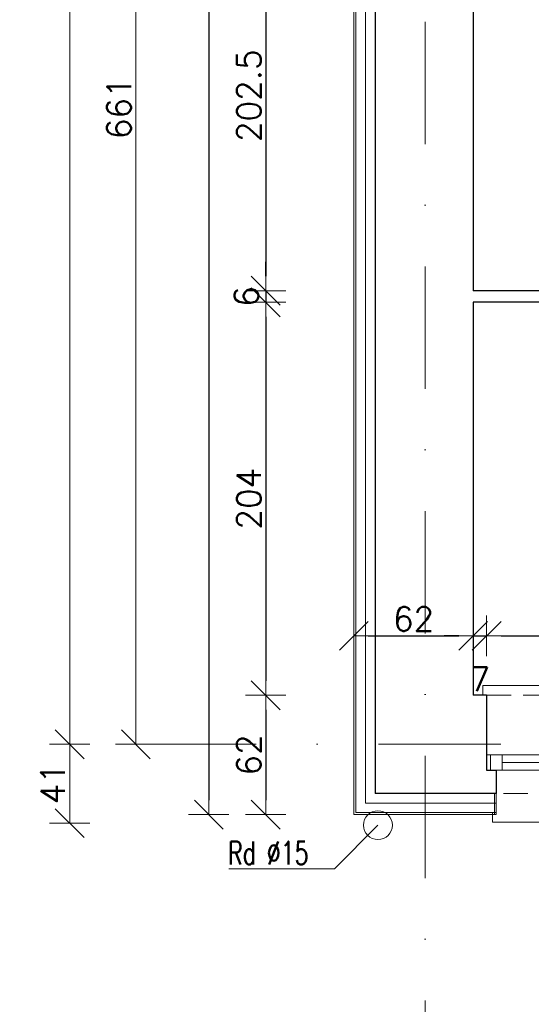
# Model space of a CAD drawing. Header units: millimetres. Extents: x 23192 to 177760, y -399809 to -79279.
# Tile 85 of 256: x 48707 to 48973, y -195735 to -195224. Entities that reach past the tile are written whole.
import ezdxf

# ---------------------------------------------------------------- set-up
doc = ezdxf.new("R2010")
doc.units = ezdxf.units.MM
doc.linetypes.add('DASHDOT', pattern=[25.4, 12.7, -6.35, 0, -6.35])
doc.linetypes.add('HIDDEN', pattern=[9.525, 6.35, -3.175])
doc.layers.get('0').update_dxf_attribs({"lineweight": 0})
for name, color, linetype, lineweight in [('!! 0_ Istn-okna', 6, 'Continuous', 13), ('!! 0_ Istn-sciany', 3, 'Continuous', 30), ('!! 0_ Istn-widok', 1, 'Continuous', 15), ('!! 0_ Opis', 8, 'Continuous', 13), ('!! 0_Istn-cienka', 4, 'Continuous', 9), ('!! 1_ tynk zewn  - nowy', 21, 'Continuous', 20), ('!! 2_ remont Ocieplenie', 4, 'ZIGZAG', 5), ('!! wymiary osi', 250, 'Continuous', 9), ('0-osie-liniA', 14, 'DASHDOT', 5), ('Dimension (ISO)', 7, 'Continuous', 25)]:
    doc.layers.add(name, color=color, linetype=linetype, lineweight=lineweight)
doc.styles.add('ARCHETYP', font='romans.shx', dxfattribs={"height": 15})
doc.styles.add('Note Text (ISO)', font='tahoma.ttf')
doc.styles.add('TXT', font='simplex.shx')
doc.linetypes.add('ZIGZAG', pattern='A,0.00254,-5.08,[131,ltypeshp.shx,S=5.08,R=0,X=-5.08,Y=0],-10.16,[131,ltypeshp.shx,S=5.08,R=180,X=5.08,Y=0],-5.08', length=20.32254)
doc.dimstyles.new('Default (ISO)', dxfattribs={"dimscale": 5, "dimtxt": 5, "dimasz": 5, "dimexe": 3.175, "dimexo": 0, "dimgap": 0.762, "dimtad": 1, "dimdec": 0, "dimrnd": 1e-08, "dimzin": 0, "dimtxsty": 'Note Text (ISO)', "dimcen": 0.09, "dimdle": 10, "dimclrd": 256, "dimclre": 256, "dimclrt": 256, "dimazin": 0, "dimtfac": 0.70104, "dimtmove": 0, "dimatfit": 3, "dimfxl": 1, "dimtolj": 1, "dimtzin": 0, "dimlwd": -1, "dimlwe": -1, "dimarcsym": 0})
doc.dimstyles.new('DIM50', dxfattribs={"dimscale": 5, "dimtxt": 2.5, "dimasz": 1.5, "dimexe": 0, "dimexo": 0, "dimgap": 0.5, "dimtad": 1, "dimdec": 4, "dimrnd": 0.5, "dimdsep": 46, "dimtxsty": 'TXT', "dimblk1": 'TICK1', "dimblk2": 'TICK1', "dimsah": 1, "dimcen": 0, "dimse1": 1, "dimse2": 1, "dimclrd": 1, "dimclre": 7, "dimclrt": 9, "dimadec": 0, "dimazin": 0, "dimtfac": 1, "dimtdec": 4, "dimtmove": 2, "dimatfit": 3, "dimldrblk": 'TICK1', "dimfxl": 1, "dimtolj": 1, "dimarcsym": 0})

# ---------------------------------------------------------------- blocks, each defined once
blk = doc.blocks.new('TICK1')
at = {"color": 0}
for p, q in [((0, -1.4), (0, 1.4)), ((0, 0), (-1, 0))]:
    blk.add_line(p, q, dxfattribs=at)
at = {"color": 2}
blk.add_line((-1, -1), (1, 1), dxfattribs=at)
blk = doc.blocks.new('*D3751')
at = {"layer": '!! wymiary osi', "color": 1, "lineweight": -2, "transparency": 16777216}
blk.add_line((48732.98, -194409.59), (48732.98, -195655.59), dxfattribs=at)
at = {"layer": 'DEFPOINTS', "color": 0, "transparency": 16777216}
for p in [(48761.96, -194402.09), (48732.98, -195663.09), (48761.96, -195663.09)]:
    blk.add_point(p, dxfattribs=at)
at = {"layer": '!! wymiary osi', "color": 1, "lineweight": -2, "transparency": 16777216, "xscale": 7.5, "yscale": 7.5, "zscale": 7.5}
for p, rotation in [((48732.98, -194402.09), 90), ((48732.98, -195663.09), 270)]:
    blk.add_blockref('TICK1', p, dxfattribs=dict(at, rotation=rotation))
at = {"layer": '!! wymiary osi', "color": 9, "transparency": 16777216, "insert": (48724.23, -195032.59), "char_height": 12.5, "attachment_point": 5, "rotation": 90, "style": 'TXT'}
blk.add_mtext('\\A1;1261', dxfattribs=at)
blk = doc.blocks.new('*D3752')
at = {"layer": '!! wymiary osi', "color": 1, "lineweight": -2, "transparency": 16777216}
blk.add_line((48767.37, -195655.59), (48767.37, -195009.59), dxfattribs=at)
at = {"layer": 'DEFPOINTS', "color": 0, "transparency": 16777216}
for p in [(48767.37, -195002.09), (48799.55, -195002.09), (48799.55, -195663.09)]:
    blk.add_point(p, dxfattribs=at)
at = {"layer": '!! wymiary osi', "color": 1, "lineweight": -2, "transparency": 16777216, "xscale": 7.5, "yscale": 7.5, "zscale": 7.5}
for p, rotation in [((48767.37, -195002.09), 90), ((48767.37, -195663.09), 270)]:
    blk.add_blockref('TICK1', p, dxfattribs=dict(at, rotation=rotation))
at = {"layer": '!! wymiary osi', "color": 9, "transparency": 16777216, "insert": (48758.62, -195332.59), "char_height": 12.5, "attachment_point": 5, "rotation": 90, "style": 'TXT'}
blk.add_mtext('\\A1;661', dxfattribs=at)
blk = doc.blocks.new('*D3788')
at = {"layer": '!! wymiary osi', "color": 1, "lineweight": -2, "transparency": 16777216}
blk.add_line((48732.98, -195696.55), (48732.98, -195670.59), dxfattribs=at)
at = {"layer": 'DEFPOINTS', "color": 0, "transparency": 16777216}
for p in [(48732.98, -195663.09), (48917.71, -195663.09), (48917.71, -195704.05)]:
    blk.add_point(p, dxfattribs=at)
at = {"layer": '!! wymiary osi', "color": 1, "lineweight": -2, "transparency": 16777216, "xscale": 7.5, "yscale": 7.5, "zscale": 7.5}
for p, rotation in [((48732.98, -195663.09), 90), ((48732.98, -195704.05), 270)]:
    blk.add_blockref('TICK1', p, dxfattribs=dict(at, rotation=rotation))
at = {"layer": '!! wymiary osi', "color": 9, "transparency": 16777216, "insert": (48724.23, -195683.57), "char_height": 12.5, "attachment_point": 5, "rotation": 90, "style": 'TXT'}
blk.add_mtext('\\A1;41', dxfattribs=at)
blk = doc.blocks.new('*D1419')
at = {"layer": 'DEFPOINTS', "color": 0, "transparency": 16777216}
for p in [(-689.8, 120.2), (510.2, 120.2), (510.2, 18.8)]:
    blk.add_point(p, dxfattribs=at)
at = {"layer": 'Dimension (ISO)', "transparency": 16777216}
for p, q in [((-689.8, 120.2), (-689.8, 2.9)), ((510.2, 120.2), (510.2, 2.9)), ((-664.8, 18.8), (485.2, 18.8))]:
    blk.add_line(p, q, dxfattribs=at)
for points in [[(-664.8, 22.9), (-664.8, 14.6), (-689.8, 18.8)], [(485.2, 22.9), (485.2, 14.6), (510.2, 18.8)]]:
    blk.add_solid(points, dxfattribs=at)
at = {"layer": 'Dimension (ISO)', "lineweight": 9, "transparency": 16777216, "insert": (-160.6, 48.6), "char_height": 25, "attachment_point": 1, "style": 'Note Text (ISO)'}
blk.add_mtext('\\A1;1200', dxfattribs=at)
blk = doc.blocks.new('*D2226')
at = {"layer": '!! wymiary osi', "color": 1, "lineweight": -2, "transparency": 16777216}
blk.add_line((48805.28, -194310.09), (48805.28, -195629.09), dxfattribs=at)
at = {"layer": 'DEFPOINTS', "color": 0, "transparency": 16777216}
for p in [(48891.21, -194302.59), (48805.28, -195636.59), (48891.21, -195636.59)]:
    blk.add_point(p, dxfattribs=at)
at = {"layer": '!! wymiary osi', "color": 1, "lineweight": -2, "transparency": 16777216, "xscale": 7.5, "yscale": 7.5, "zscale": 7.5}
for p, rotation in [((48805.28, -194302.59), 90), ((48805.28, -195636.59), 270)]:
    blk.add_blockref('TICK1', p, dxfattribs=dict(at, rotation=rotation))
at = {"layer": '!! wymiary osi', "color": 9, "transparency": 16777216, "insert": (48796.53, -194969.59), "char_height": 12.5, "attachment_point": 5, "rotation": 90, "style": 'TXT'}
blk.add_mtext('\\A1;1334', dxfattribs=at)
blk = doc.blocks.new('*D2234')
at = {"layer": '!! wymiary osi', "color": 1, "lineweight": -2, "transparency": 16777216}
blk.add_line((48834.89, -195169.25), (48834.89, -195356.92), dxfattribs=at)
at = {"layer": 'DEFPOINTS', "color": 0, "transparency": 16777216}
for p in [(48942.71, -195161.75), (48834.89, -195364.42), (48942.71, -195364.42)]:
    blk.add_point(p, dxfattribs=at)
at = {"layer": '!! wymiary osi', "color": 1, "lineweight": -2, "transparency": 16777216, "xscale": 7.5, "yscale": 7.5, "zscale": 7.5}
for p, rotation in [((48834.89, -195161.75), 90), ((48834.89, -195364.42), 270)]:
    blk.add_blockref('TICK1', p, dxfattribs=dict(at, rotation=rotation))
at = {"layer": '!! wymiary osi', "color": 9, "transparency": 16777216, "insert": (48826.14, -195263.09), "char_height": 12.5, "attachment_point": 5, "rotation": 90, "style": 'TXT'}
blk.add_mtext('\\A1;202.5', dxfattribs=at)
blk = doc.blocks.new('*D2235')
at = {"layer": '!! wymiary osi', "color": 1, "lineweight": -2, "transparency": 16777216}
for p, q in [((48834.89, -195356.92), (48834.89, -195349.42)), ((48834.89, -195364.42), (48834.89, -195370.42)), ((48834.89, -195377.92), (48834.89, -195385.42))]:
    blk.add_line(p, q, dxfattribs=at)
at = {"layer": 'DEFPOINTS', "color": 0, "transparency": 16777216}
for p in [(48942.71, -195364.42), (48834.89, -195370.42), (48942.71, -195370.42)]:
    blk.add_point(p, dxfattribs=at)
at = {"layer": '!! wymiary osi', "color": 1, "lineweight": -2, "transparency": 16777216, "xscale": 7.5, "yscale": 7.5, "zscale": 7.5}
for p, rotation in [((48834.89, -195364.42), 270), ((48834.89, -195370.42), 90)]:
    blk.add_blockref('TICK1', p, dxfattribs=dict(at, rotation=rotation))
at = {"layer": '!! wymiary osi', "color": 9, "transparency": 16777216, "insert": (48824.89, -195367.42), "char_height": 12.5, "attachment_point": 5, "rotation": 90, "style": 'TXT'}
blk.add_mtext('\\A1;6', dxfattribs=at)
blk = doc.blocks.new('*D2236')
at = {"layer": '!! wymiary osi', "color": 1, "lineweight": -2, "transparency": 16777216}
blk.add_line((48834.89, -195377.92), (48834.89, -195567.09), dxfattribs=at)
at = {"layer": 'DEFPOINTS', "color": 0, "transparency": 16777216}
for p in [(48942.71, -195370.42), (48834.89, -195574.59), (48942.71, -195574.59)]:
    blk.add_point(p, dxfattribs=at)
at = {"layer": '!! wymiary osi', "color": 1, "lineweight": -2, "transparency": 16777216, "xscale": 7.5, "yscale": 7.5, "zscale": 7.5}
for p, rotation in [((48834.89, -195370.42), 90), ((48834.89, -195574.59), 270)]:
    blk.add_blockref('TICK1', p, dxfattribs=dict(at, rotation=rotation))
at = {"layer": '!! wymiary osi', "color": 9, "transparency": 16777216, "insert": (48826.14, -195472.5), "char_height": 12.5, "attachment_point": 5, "rotation": 90, "style": 'TXT'}
blk.add_mtext('\\A1;204', dxfattribs=at)
blk = doc.blocks.new('*D2237')
at = {"layer": '!! wymiary osi', "color": 1, "lineweight": -2, "transparency": 16777216}
blk.add_line((48834.89, -195582.09), (48834.89, -195629.09), dxfattribs=at)
at = {"layer": 'DEFPOINTS', "color": 0, "transparency": 16777216}
for p in [(48942.71, -195574.59), (48834.89, -195636.59), (48942.71, -195636.59)]:
    blk.add_point(p, dxfattribs=at)
at = {"layer": '!! wymiary osi', "color": 1, "lineweight": -2, "transparency": 16777216, "xscale": 7.5, "yscale": 7.5, "zscale": 7.5}
for p, rotation in [((48834.89, -195574.59), 90), ((48834.89, -195636.59), 270)]:
    blk.add_blockref('TICK1', p, dxfattribs=dict(at, rotation=rotation))
at = {"layer": '!! wymiary osi', "color": 9, "transparency": 16777216, "insert": (48826.14, -195605.59), "char_height": 12.5, "attachment_point": 5, "rotation": 90, "style": 'TXT'}
blk.add_mtext('\\A1;62', dxfattribs=at)
blk = doc.blocks.new('*D2307')
at = {"layer": '!! wymiary osi', "color": 1, "lineweight": -2, "transparency": 16777216}
blk.add_line((48888.21, -195854.74), (51948.21, -195854.74), dxfattribs=at)
at = {"layer": 'DEFPOINTS', "color": 0, "transparency": 16777216}
for p in [(48880.71, -195636.59), (51955.71, -195636.59), (51955.71, -195854.74)]:
    blk.add_point(p, dxfattribs=at)
at = {"layer": '!! wymiary osi', "color": 1, "lineweight": -2, "transparency": 16777216, "xscale": 7.5, "yscale": 7.5, "zscale": 7.5, "rotation": 180}
blk.add_blockref('TICK1', (48880.71, -195854.74), dxfattribs=at)
at = {"layer": '!! wymiary osi', "color": 1, "lineweight": -2, "transparency": 16777216, "xscale": 7.5, "yscale": 7.5, "zscale": 7.5}
blk.add_blockref('TICK1', (51955.71, -195854.74), dxfattribs=at)
at = {"layer": '!! wymiary osi', "color": 9, "transparency": 16777216, "insert": (50418.21, -195845.99), "char_height": 12.5, "attachment_point": 5, "style": 'TXT'}
blk.add_mtext('\\A1;3075', dxfattribs=at)
blk = doc.blocks.new('*D2308')
at = {"layer": '!! wymiary osi', "color": 1, "lineweight": -2, "transparency": 16777216}
blk.add_line((48888.21, -195543.73), (48935.21, -195543.73), dxfattribs=at)
at = {"layer": 'DEFPOINTS', "color": 0, "transparency": 16777216}
for p in [(48942.71, -195298.71), (48880.71, -195360.71), (48942.71, -195543.73)]:
    blk.add_point(p, dxfattribs=at)
at = {"layer": '!! wymiary osi', "color": 1, "lineweight": -2, "transparency": 16777216, "xscale": 7.5, "yscale": 7.5, "zscale": 7.5, "rotation": 180}
blk.add_blockref('TICK1', (48880.71, -195543.73), dxfattribs=at)
at = {"layer": '!! wymiary osi', "color": 1, "lineweight": -2, "transparency": 16777216, "xscale": 7.5, "yscale": 7.5, "zscale": 7.5}
blk.add_blockref('TICK1', (48942.71, -195543.73), dxfattribs=at)
at = {"layer": '!! wymiary osi', "color": 9, "transparency": 16777216, "insert": (48911.71, -195534.98), "char_height": 12.5, "attachment_point": 5, "style": 'TXT'}
blk.add_mtext('\\A1;62', dxfattribs=at)
blk = doc.blocks.new('*D2309')
at = {"layer": '!! wymiary osi', "color": 1, "lineweight": -2, "transparency": 16777216}
for p, q in [((48935.21, -195543.73), (48927.71, -195543.73)), ((48942.71, -195543.73), (48949.71, -195543.73)), ((48957.21, -195543.73), (48964.71, -195543.73))]:
    blk.add_line(p, q, dxfattribs=at)
at = {"layer": 'DEFPOINTS', "color": 0, "transparency": 16777216}
for p in [(48942.71, -195298.71), (48949.71, -195298.71), (48949.71, -195543.73)]:
    blk.add_point(p, dxfattribs=at)
at = {"layer": '!! wymiary osi', "color": 1, "lineweight": -2, "transparency": 16777216, "xscale": 7.5, "yscale": 7.5, "zscale": 7.5}
blk.add_blockref('TICK1', (48942.71, -195543.73), dxfattribs=at)
at = {"layer": '!! wymiary osi', "color": 1, "lineweight": -2, "transparency": 16777216, "xscale": 7.5, "yscale": 7.5, "zscale": 7.5, "rotation": 180}
blk.add_blockref('TICK1', (48949.71, -195543.73), dxfattribs=at)
at = {"layer": '!! wymiary osi', "color": 9, "transparency": 16777216, "insert": (48946.21, -195566.23), "char_height": 12.5, "attachment_point": 5, "style": 'TXT'}
blk.add_mtext('\\A1;7', dxfattribs=at)
blk = doc.blocks.new('*D2310')
at = {"layer": '!! wymiary osi', "color": 1, "lineweight": -2, "transparency": 16777216}
blk.add_line((48957.21, -195543.73), (49180.21, -195543.73), dxfattribs=at)
at = {"layer": 'DEFPOINTS', "color": 0, "transparency": 16777216}
for p in [(48949.71, -195298.71), (49187.71, -195298.71), (49187.71, -195543.73)]:
    blk.add_point(p, dxfattribs=at)
at = {"layer": '!! wymiary osi', "color": 1, "lineweight": -2, "transparency": 16777216, "xscale": 7.5, "yscale": 7.5, "zscale": 7.5, "rotation": 180}
blk.add_blockref('TICK1', (48949.71, -195543.73), dxfattribs=at)
at = {"layer": '!! wymiary osi', "color": 1, "lineweight": -2, "transparency": 16777216, "xscale": 7.5, "yscale": 7.5, "zscale": 7.5}
blk.add_blockref('TICK1', (49187.71, -195543.73), dxfattribs=at)
at = {"layer": '!! wymiary osi', "color": 9, "transparency": 16777216, "insert": (49068.71, -195534.98), "char_height": 12.5, "attachment_point": 5, "style": 'TXT'}
blk.add_mtext('\\A1;238', dxfattribs=at)
blk = doc.blocks.new('*D2312')
at = {"layer": '!! wymiary osi', "color": 1, "lineweight": -2, "transparency": 16777216}
blk.add_line((48888.21, -195825.86), (48935.21, -195825.86), dxfattribs=at)
at = {"layer": 'DEFPOINTS', "color": 0, "transparency": 16777216}
for p in [(48942.71, -195574.59), (48880.71, -195636.59), (48942.71, -195825.86)]:
    blk.add_point(p, dxfattribs=at)
at = {"layer": '!! wymiary osi', "color": 1, "lineweight": -2, "transparency": 16777216, "xscale": 7.5, "yscale": 7.5, "zscale": 7.5, "rotation": 180}
blk.add_blockref('TICK1', (48880.71, -195825.86), dxfattribs=at)
at = {"layer": '!! wymiary osi', "color": 1, "lineweight": -2, "transparency": 16777216, "xscale": 7.5, "yscale": 7.5, "zscale": 7.5}
blk.add_blockref('TICK1', (48942.71, -195825.86), dxfattribs=at)
at = {"layer": '!! wymiary osi', "color": 9, "transparency": 16777216, "insert": (48911.71, -195817.11), "char_height": 12.5, "attachment_point": 5, "style": 'TXT'}
blk.add_mtext('\\A1;62', dxfattribs=at)
blk = doc.blocks.new('*D2313')
at = {"layer": '!! wymiary osi', "color": 1, "lineweight": -2, "transparency": 16777216}
blk.add_line((48950.21, -195825.86), (49216.21, -195825.86), dxfattribs=at)
at = {"layer": 'DEFPOINTS', "color": 0, "transparency": 16777216}
for p in [(48942.71, -195574.59), (49223.71, -195574.59), (49223.71, -195825.86)]:
    blk.add_point(p, dxfattribs=at)
at = {"layer": '!! wymiary osi', "color": 1, "lineweight": -2, "transparency": 16777216, "xscale": 7.5, "yscale": 7.5, "zscale": 7.5, "rotation": 180}
blk.add_blockref('TICK1', (48942.71, -195825.86), dxfattribs=at)
at = {"layer": '!! wymiary osi', "color": 1, "lineweight": -2, "transparency": 16777216, "xscale": 7.5, "yscale": 7.5, "zscale": 7.5}
blk.add_blockref('TICK1', (49223.71, -195825.86), dxfattribs=at)
at = {"layer": '!! wymiary osi', "color": 9, "transparency": 16777216, "insert": (49083.21, -195817.11), "char_height": 12.5, "attachment_point": 5, "style": 'TXT'}
blk.add_mtext('\\A1;281', dxfattribs=at)
blk = doc.blocks.new('BLOK OSI')
at = {"layer": '0-osie-liniA', "ltscale": 5}
for points in [[(48917.71142, -193635.47368), (48917.71142, -195993.9543)], [(48639.33021, -195663.0883), (55424.2848, -195663.0883)]]:
    blk.add_lwpolyline(points, dxfattribs=at)
at = {"layer": '!! wymiary osi'}
for base, p1, p2, picture, middle in [((48732.97828, -195663.0883), (48761.95606, -194402.0883), (48761.95606, -195663.0883), '*D3751', (48724.22828, -195032.5883)), ((48767.36541, -195002.0883), (48799.55338, -195663.0883), (48799.55338, -195002.0883), '*D3752', (48758.61541, -195332.5883)), ((48732.97828, -195663.0883), (48917.71142, -195704.04847), (48917.71142, -195663.0883), '*D3788', (48724.22828, -195683.56839))]:
    dim = blk.add_linear_dim(base=base, p1=p1, p2=p2, angle=90, dimstyle='DIM50', dxfattribs=at)
    dim.commit()
    dim.dimension.update_dxf_attribs({"geometry": picture, "text_midpoint": middle})
blk = doc.blocks.new('A$C11ef928a')
at = {"layer": 'Dimension (ISO)', "lineweight": 9}
dim = blk.add_linear_dim(base=(510.2, 18.8), p1=(-689.8, 120.2), p2=(510.2, 120.2), angle=180, dimstyle='Default (ISO)', override={"dimdec": 0, "dimlfac": 1, "dimtp": 0, "dimtm": 0, "dimtdec": 2, "dimtofl": 0, "dimatfit": 1}, dxfattribs=at)
dim.commit()
dim.dimension.update_dxf_attribs({"geometry": '*D1419', "text_midpoint": (-125.7, 18.8), "dimtype": 128})

msp = doc.modelspace()

# ---------------------------------------------------------------- linework, layer by layer
at = {"layer": '!! 0_ Istn-okna'}
for points in [[(48949.71142, -195605.5883), (49185.71142, -195605.5883)], [(48949.71142, -195613.5883), (49185.71142, -195613.5883)], [(48957.71142, -195609.5883), (49061.71142, -195609.5883)]]:
    msp.add_lwpolyline(points, dxfattribs=at)
msp.add_lwpolyline([(48951.71142, -195613.5883), (48957.71142, -195613.5883), (48957.71142, -195605.5883), (48951.71142, -195605.5883)], close=True, dxfattribs=at)
at = {"layer": '!! 0_ Istn-sciany'}
for p, q in [((48891.71142, -194313.5883), (48891.71142, -195625.5883)), ((48942.71142, -195161.75497), (48942.71142, -195364.42164)), ((48942.71142, -195370.42164), (48942.71142, -195574.5883))]:
    msp.add_line(p, q, dxfattribs=at)
for points in [[(49223.71142, -195364.42164), (48942.71142, -195364.42164)], [(49223.71142, -195370.42164), (48942.71142, -195370.42164)], [(48949.71142, -195574.5883), (48942.71142, -195574.5883)], [(48949.71142, -195574.5883), (48949.71142, -195613.5883)], [(48949.71142, -195613.5883), (48954.71142, -195613.5883)], [(48954.71142, -195613.5883), (48954.71142, -195625.5883)], [(48954.71142, -195625.5883), (48891.71142, -195625.5883)]]:
    msp.add_lwpolyline(points, dxfattribs=at)
at = {"layer": '!! 0_ Istn-widok'}
for points in [[(48947.71142, -195569.5883), (49187.71142, -195569.5883)], [(48947.71142, -195574.5883), (48947.71142, -195569.5883)], [(48952.71142, -195635.5883), (48952.71142, -195640.5883)], [(49182.71142, -195640.5883), (48952.71142, -195640.5883)]]:
    msp.add_lwpolyline(points, dxfattribs=at)
msp.add_circle((48893.21142, -195642.0883), 7.5, dxfattribs=at)
at = {"layer": '!! 0_ Opis'}
for points in [[(48870.57423, -195664.7255), (48893.21142, -195642.0883)], [(48870.57423, -195664.7255), (48815.68889, -195664.7255)]]:
    msp.add_lwpolyline(points, dxfattribs=at)
at = {"layer": '!! 0_Istn-cienka', "linetype": 'HIDDEN', "ltscale": 2}
for points in [[(48949.71142, -195574.5883), (49185.71142, -195574.5883)], [(49180.71142, -195625.5883), (48954.71142, -195625.5883)]]:
    msp.add_lwpolyline(points, dxfattribs=at)
at = {"layer": '!! 1_ tynk zewn  - nowy'}
for points in [[(48954.71142, -195636.5883), (48880.71142, -195636.5883), (48880.71142, -194302.5883), (48954.71142, -194302.5883)], [(48954.71142, -195635.5883), (48881.71142, -195635.5883), (48881.71142, -194303.5883), (48954.71142, -194303.5883)], [(48953.71142, -195625.5883), (48953.71142, -195636.5883)], [(48954.71142, -195625.5883), (48954.71142, -195636.5883)]]:
    msp.add_lwpolyline(points, dxfattribs=at)
at = {"layer": '!! 2_ remont Ocieplenie', "linetype": 'ZIGZAG', "ltscale": 0.75}
msp.add_lwpolyline([(48954.71142, -195630.5883), (48886.71142, -195630.5883), (48886.71142, -194308.5883), (48954.71142, -194308.5883)], dxfattribs=at)

# ---------------------------------------------------------------- block references
at = {"layer": '!! wymiary osi'}
msp.add_blockref('BLOK OSI', (0, 63), dxfattribs=at)
at = {"xscale": -0.1, "yscale": 0.1, "zscale": 0.1, "rotation": 90}
msp.add_blockref('A$C11ef928a', (82225.12684, -195364.3052), dxfattribs=at)

# ---------------------------------------------------------------- texts
at = {"layer": '!! 0_ Opis', "style": 'ARCHETYP', "width": 0.7}
msp.add_text('Rd %%C15', height=12, rotation=360, dxfattribs=at).set_placement((48815.32858, -195662.55211))

# ---------------------------------------------------------------- dimensions: what is measured, and where the dimension line sits
at = {"layer": '!! wymiary osi'}
for base, p1, p2, picture, middle in [((48805.2752, -195636.5883), (48891.21142, -194302.5883), (48891.21142, -195636.5883), '*D2226', (48796.5252, -194969.5883)), ((48834.89139, -195364.42164), (48942.71142, -195161.75497), (48942.71142, -195364.42164), '*D2234', (48826.14139, -195263.0883)), ((48834.89139, -195370.42164), (48942.71142, -195364.42164), (48942.71142, -195370.42164), '*D2235', (48824.89139, -195367.42164)), ((48834.89139, -195574.5883), (48942.71142, -195370.42164), (48942.71142, -195574.5883), '*D2236', (48826.14139, -195472.50497)), ((48834.89139, -195636.5883), (48942.71142, -195574.5883), (48942.71142, -195636.5883), '*D2237', (48826.14139, -195605.5883))]:
    dim = msp.add_linear_dim(base=base, p1=p1, p2=p2, angle=90, dimstyle='DIM50', dxfattribs=at)
    dim.commit()
    dim.dimension.update_dxf_attribs({"geometry": picture, "text_midpoint": middle})
for base, p1, p2, picture, middle in [((48942.71142, -195543.72628), (48880.71142, -195360.7095), (48942.71142, -195298.7095), '*D2308', (48911.71142, -195534.97628)), ((48949.71142, -195543.72628), (48942.71142, -195298.7095), (48949.71142, -195298.7095), '*D2309', (48946.21142, -195566.22628)), ((49187.71142, -195543.72628), (48949.71142, -195298.7095), (49187.71142, -195298.7095), '*D2310', (49068.71142, -195534.97628)), ((48942.71142, -195825.85653), (48880.71142, -195636.5883), (48942.71142, -195574.5883), '*D2312', (48911.71142, -195817.10653)), ((49223.71142, -195825.85653), (48942.71142, -195574.5883), (49223.71142, -195574.5883), '*D2313', (49083.21142, -195817.10653)), ((51955.71142, -195854.73717), (48880.71142, -195636.5883), (51955.71142, -195636.5883), '*D2307', (50418.21142, -195845.98717))]:
    dim = msp.add_linear_dim(base=base, p1=p1, p2=p2, dimstyle='DIM50', dxfattribs=at)
    dim.commit()
    dim.dimension.update_dxf_attribs({"geometry": picture, "text_midpoint": middle})

doc.saveas('drawing.dxf')
